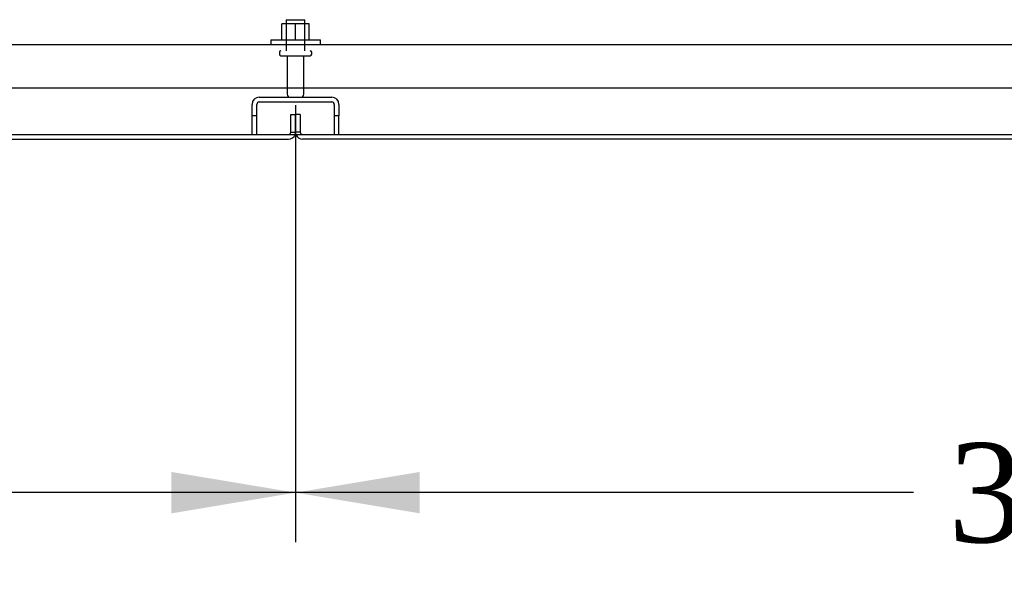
# Model space of a CAD drawing. Header units: inches. Extents: x 2 to 538, y -2 to 358.
# Tile 3 of 24: x 135 to 155, y 39 to 50. Entities that reach past the tile are written whole.
import ezdxf
from ezdxf.enums import TextEntityAlignment as Align
from ezdxf.lldxf.tags import DXFTag

# ---------------------------------------------------------------- set-up
doc = ezdxf.new("R2010")
doc.units = ezdxf.units.IN
doc.header["$MEASUREMENT"] = 0
for name, color, linetype in [('COM43135', 7, 'Continuous'), ('COM70900-10', 7, 'Continuous'), ('COM71013-3', 7, 'Continuous'), ('COM71016-3', 7, 'Continuous'), ('COM71017-3', 7, 'Continuous'), ('Default', 7, 'Continuous'), ('NTS166105', 7, 'Continuous'), ('STD26089', 7, 'Continuous'), ('WAF25059', 7, 'Continuous')]:
    doc.layers.add(name, color=color, linetype=linetype)
doc.styles.add('SEACAD_Times_New_Roman', font='times.ttf')
tags = doc.linetypes.add('HIDDEN2', pattern=[0.1875, 0.125, -0.0625]).pattern_tags.tags
tags[6:7] = [DXFTag(74, 4), DXFTag(75, 0), DXFTag(340, '0'), DXFTag(46, 0.0), DXFTag(50, 0.0), DXFTag(44, 0.0), DXFTag(45, 0.0)]
tags[4:5] = [DXFTag(74, 4), DXFTag(75, 0), DXFTag(340, '0'), DXFTag(46, 0.0), DXFTag(50, 0.0), DXFTag(44, 0.0), DXFTag(45, 0.0)]
doc.dimstyles.new('HAMMOND_(STH_-_540x360)', dxfattribs={"dimtxt": 2, "dimasz": 2.5, "dimexe": 1, "dimexo": 1, "dimgap": 0.5, "dimtad": 0, "dimtih": 1, "dimtoh": 1, "dimzin": 0, "dimdsep": 46, "dimtxsty": 'SEACAD_Times_New_Roman', "dimblk1": '_SE_FILLED', "dimblk2": '_SE_FILLED', "dimsah": 1, "dimcen": 1, "dimadec": 0, "dimazin": 0, "dimtfac": 0.8, "dimtofl": 0, "dimtmove": 0, "dimatfit": 3, "dimfxl": 1, "dimtolj": 1, "dimtzin": 0, "dimarcsym": 0})

# ---------------------------------------------------------------- blocks, each defined once
blk = doc.blocks.new('SE1')
at = {"layer": 'COM43135', "color": 7, "linetype": 'HIDDEN2'}
for p, q in [((106.844, 49.441), (174.474, 49.441)), ((106.784, 48.566), (174.534, 48.566))]:
    blk.add_line(p, q, dxfattribs=at)
at = {"layer": 'COM70900-10', "color": 7, "linetype": 'HIDDEN2'}
for p, q in [((139.784, 48.004), (139.784, 48.236)), ((139.879, 48.004), (139.879, 48.236)), ((139.927, 48.379), (141.391, 48.379)), ((139.927, 48.284), (141.391, 48.284)), ((141.439, 48.236), (141.439, 48.004)), ((141.534, 48.236), (141.534, 48.004)), ((139.879, 48.004), (139.784, 48.004)), ((139.784, 47.629), (139.784, 48.004)), ((139.879, 47.629), (139.879, 48.004)), ((141.534, 48.004), (141.439, 48.004)), ((141.439, 48.004), (141.439, 47.629)), ((141.534, 47.629), (141.534, 48.004))]:
    blk.add_line(p, q, dxfattribs=at)
for centre, radius, start, end in [((139.927, 48.236), 0.143, 90, 180), ((139.927, 48.236), 0.048, 90, 180), ((141.391, 48.236), 0.143, 0, 90), ((141.391, 48.236), 0.048, 0, 90)]:
    blk.add_arc(centre, radius, start, end, dxfattribs=at)
at = {"layer": 'COM71013-3', "color": 7, "linetype": 'HIDDEN2'}
for p, q in [((103.191, 47.629), (140.65, 47.629)), ((140.667, 47.629), (178.126, 47.629))]:
    blk.add_line(p, q, dxfattribs=at)
at = {"layer": 'COM71013-3', "color": 7, "linetype": 'Continuous'}
blk.add_line((140.65, 47.629), (140.667, 47.629), dxfattribs=at)
at = {"layer": 'COM71016-3', "color": 7, "linetype": 'Continuous'}
blk.add_line((103.191, 47.629), (178.126, 47.629), dxfattribs=at)
at = {"layer": 'COM71017-3', "color": 7, "linetype": 'HIDDEN2'}
for p, q in [((140.564, 47.677), (140.564, 48.034)), ((140.564, 48.034), (140.659, 48.034)), ((140.754, 48.034), (140.659, 48.034)), ((140.659, 48.034), (140.659, 47.677)), ((140.659, 47.677), (140.659, 48.034)), ((140.754, 48.034), (140.754, 47.677)), ((140.564, 47.677), (140.659, 47.677)), ((140.754, 47.677), (140.659, 47.677))]:
    blk.add_line(p, q, dxfattribs=at)
at = {"layer": 'COM71017-3', "color": 7, "linetype": 'Continuous'}
for p, q in [((103.191, 47.534), (140.516, 47.534)), ((178.126, 47.534), (140.802, 47.534))]:
    blk.add_line(p, q, dxfattribs=at)
at = {"layer": 'COM71017-3', "color": 7, "linetype": 'HIDDEN2'}
for centre, radius, start, end in [((140.516, 47.677), 0.048, 270, 0), ((140.516, 47.677), 0.143, 340.1777, 0), ((140.802, 47.677), 0.143, 180, 199.8223), ((140.802, 47.677), 0.048, 180, 270)]:
    blk.add_arc(centre, radius, start, end, dxfattribs=at)
at = {"layer": 'COM71017-3', "color": 7, "linetype": 'Continuous'}
for centre, start, end in [((140.516, 47.677), 270, 340.1777), ((140.802, 47.677), 199.8223, 270)]:
    blk.add_arc(centre, 0.143, start, end, dxfattribs=at)
at = {"layer": 'NTS166105', "color": 7, "linetype": 'HIDDEN2'}
for p, q in [((140.658, 49.857), (140.383, 49.857)), ((140.383, 49.537), (140.383, 49.857)), ((140.933, 49.857), (140.658, 49.857)), ((140.658, 49.537), (140.658, 49.857)), ((140.933, 49.537), (140.933, 49.857))]:
    blk.add_line(p, q, dxfattribs=at)
at = {"layer": 'STD26089', "color": 7, "linetype": 'HIDDEN2'}
for p, q in [((140.471, 49.941), (140.846, 49.941)), ((140.471, 49.941), (140.471, 49.316)), ((140.846, 49.316), (140.846, 49.941)), ((140.334, 49.286), (140.334, 49.246)), ((140.364, 49.216), (140.954, 49.216)), ((140.493, 49.216), (140.493, 48.439)), ((140.825, 48.439), (140.825, 49.216)), ((140.984, 49.246), (140.984, 49.286))]:
    blk.add_line(p, q, dxfattribs=at)
for centre, radius, start, end in [((140.364, 49.286), 0.03, 90, 180), ((140.364, 49.246), 0.03, 180, 270), ((140.954, 49.286), 0.03, 0, 90), ((140.954, 49.246), 0.03, 270, 0), ((140.553, 48.439), 0.06, 180, 270), ((140.765, 48.439), 0.06, 270, 0)]:
    blk.add_arc(centre, radius, start, end, dxfattribs=at)
at = {"layer": 'WAF25059', "color": 7, "linetype": 'HIDDEN2'}
for p, q in [((140.159, 49.537), (141.159, 49.537)), ((140.159, 49.537), (140.159, 49.441)), ((141.159, 49.441), (141.159, 49.537))]:
    blk.add_line(p, q, dxfattribs=at)
blk = doc.blocks.new('DMBLK172')
at = {"layer": 'Default', "linetype": 'Continuous', "transparency": 16777216}
for points in [[(143.159, 39.996), (143.159, 40.83), (140.659, 40.413)], [(171.284, 39.996), (173.784, 40.413), (171.284, 40.83)]]:
    blk.add_hatch(color=7, dxfattribs=at).paths.add_polyline_path(points)
at = {"layer": 'Default', "color": 7, "linetype": 'Continuous', "transparency": 16777216}
for p, q in [((140.659, 48.216), (140.659, 39.413)), ((173.784, 48.216), (173.784, 39.413)), ((153.109, 40.413), (140.659, 40.413)), ((173.784, 40.413), (161.334, 40.413))]:
    blk.add_line(p, q, dxfattribs=at)
at = {"layer": 'Default', "color": 7, "linetype": 'Continuous', "transparency": 16777216, "style": 'SEACAD_Times_New_Roman'}
blk.add_text('33.13', height=2, dxfattribs=at).set_placement((153.809, 41.413), align=Align.TOP_LEFT)
blk = doc.blocks.new('_SE_FILLED')
at = {"color": 0}
blk.add_line((0, 0), (-1, 0), dxfattribs=at)
blk.add_solid([(0, 0), (-1, -0.1665), (-1, 0.1665), (0, 0)], dxfattribs=at)
blk = doc.blocks.new('DMBLK173')
at = {"layer": 'Default', "linetype": 'Continuous', "transparency": 16777216}
for points in [[(110.034, 39.996), (110.034, 40.83), (107.534, 40.413)], [(138.159, 39.996), (140.659, 40.413), (138.159, 40.83)]]:
    blk.add_hatch(color=7, dxfattribs=at).paths.add_polyline_path(points)
at = {"layer": 'Default', "color": 7, "linetype": 'Continuous', "transparency": 16777216}
for p, q in [((107.534, 48.216), (107.534, 39.413)), ((140.659, 48.216), (140.659, 39.413)), ((119.984, 40.413), (107.534, 40.413)), ((140.659, 40.413), (128.209, 40.413))]:
    blk.add_line(p, q, dxfattribs=at)
at = {"layer": 'Default', "color": 7, "linetype": 'Continuous', "transparency": 16777216, "style": 'SEACAD_Times_New_Roman'}
blk.add_text('33.13', height=2, dxfattribs=at).set_placement((120.684, 41.413), align=Align.TOP_LEFT)

msp = doc.modelspace()

# ---------------------------------------------------------------- block references
at = {"layer": 'Default'}
msp.add_blockref('SE1', (0, 0), dxfattribs=at)

# ---------------------------------------------------------------- dimensions: what is measured, and where the dimension line sits
at = {"layer": 'Default', "color": 7, "linetype": 'Continuous'}
for base, p1, p2, picture, middle in [((107.533882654, 40.412889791), (140.658882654, 49.21626116), (107.533882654, 49.21626116), 'DMBLK173', (124.096382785, 40.412889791)), ((140.658882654, 40.412889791), (173.783882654, 49.21626116), (140.658882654, 49.21626116), 'DMBLK172', (157.221382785, 40.412889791))]:
    dim = msp.add_linear_dim(base=base, p1=p1, p2=p2, text='\\A1;<>', dimstyle='HAMMOND_(STH_-_540x360)', dxfattribs=at)
    dim.commit()
    dim.dimension.update_dxf_attribs({"geometry": picture, "text_midpoint": middle, "dimtype": 160})

doc.saveas('drawing.dxf')
